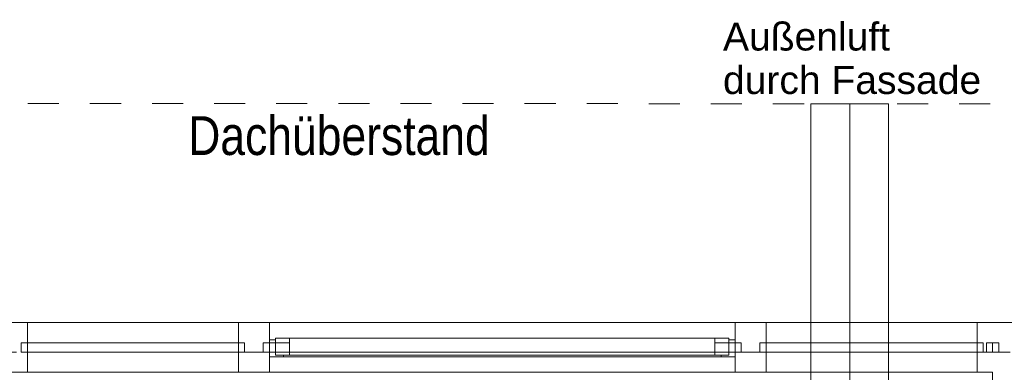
# Model space of a CAD drawing. Header units: metres. Extents: x -89 to 754, y -195 to 69.
# Tile 241 of 256: x 27.06 to 30.23, y 24.27 to 25.41. Entities that reach past the tile are written whole.
import ezdxf

# ---------------------------------------------------------------- set-up
doc = ezdxf.new("R2010")
doc.units = ezdxf.units.M
doc.header["$MEASUREMENT"] = 0
for name, pattern in [('Achse', [0.2, 0.1, -0.05, 0, -0.05]), ('Strichlinie_ eng', [0.115, 0.075, -0.04]), ('STRICHPUNKT2', [12.7, 6.35, -3.175, 0, -3.175]), ('Untersicht', [0.1, 0.075, -0.025]), ('Wipeout_Contour', [1, 0, -1])]:
    doc.linetypes.add(name, pattern=pattern)
for name, color, linetype in [('10 Fassade', 7, 'Continuous'), ('30 Dach', 7, 'Continuous'), ('31 Vordach Glas_Stahl', 7, 'Continuous'), ('70 Lüftung', 7, 'Continuous'), ('90 Allgemein Hinweise', 7, 'Continuous')]:
    doc.layers.add(name, color=color, linetype=linetype)
doc.styles.add('ERSTELLTER_STIL_1', font='arial.ttf')
doc.styles.add('ERSTELLTER_STIL_3', font='ARIALN.TTF')

msp = doc.modelspace()

# ---------------------------------------------------------------- linework, layer by layer
at = {"layer": '10 Fassade', "color": 7, "linetype": 'Continuous', "lineweight": 13}
for p, q in [((30.4893, 24.4319), (30.1893, 24.4319)), ((30.4893, 24.4319), (30.1893, 24.4319)), ((30.1893, 24.2719), (30.1893, 24.2319)), ((30.1893, 24.2719), (30.1893, 24.2319))]:
    msp.add_line(p, q, dxfattribs=at)
at = {"layer": '30 Dach', "color": 7, "linetype": 'Strichlinie_ eng', "lineweight": 9}
msp.add_line((19.0818, 25.1404), (31.514, 25.1366), dxfattribs=at)
at = {"layer": '70 Lüftung', "color": 70, "linetype": 'Continuous', "lineweight": 18, "true_color": 0x73ff00}
for p, q in [((29.604, 25.1363), (29.6772, 25.1363)), ((29.6772, 25.1363), (29.7808, 25.1363)), ((29.7808, 25.1363), (29.854, 25.1363))]:
    msp.add_line(p, q, dxfattribs=at)

# ---------------------------------------------------------------- texts
at = {"layer": '30 Dach', "color": 7, "linetype": 'Continuous', "lineweight": 9, "insert": (27.5983, 24.9703), "char_height": 0.125, "attachment_point": 7, "rotation": 359.9825, "style": 'ERSTELLTER_STIL_3'}
msp.add_mtext('\\A1;{\\pql;\\fArial Narrow|b0|i0|c0|p0;\\W1.000000;Dachüberstand}', dxfattribs=at)
at = {"layer": '70 Lüftung', "color": 7, "linetype": 'Continuous', "lineweight": 9, "insert": (29.3208, 25.3986), "char_height": 0.09, "attachment_point": 1, "line_spacing_factor": 0.933377, "style": 'ERSTELLTER_STIL_1'}
msp.add_mtext('\\A1;{\\pql;\\fArial|b0|i0|c0|p0;\\W1.000000;Außenluft\\fArial|b0|i0|c0|p0;\\W1.000000; \\P\\pql;\\fArial|b0|i0|c0|p0;\\W1.000000;durch Fassade}', dxfattribs=at)
at = {"layer": '90 Allgemein Hinweise', "color": 6, "linetype": 'Continuous', "lineweight": 18, "insert": (23.6083, 24.5596), "char_height": 0.125, "attachment_point": 7, "style": 'ERSTELLTER_STIL_3'}
msp.add_mtext('\\A1;{\\pql;\\fArial Narrow|b0|i0|c0|p0;\\W1.000000;Wand \\fArial Narrow|b0|i0|c0|p0;\\W1.000000;geschoben\\fArial Narrow|b0|i0|c0|p0;\\W1.000000; aufgrund von Dachanschlusspunkt}', dxfattribs=at)

# ---------------------------------------------------------------- wipeouts: each hides what was drawn before it
at = {"color": 254, "linetype": 'Wipeout_Contour', "lineweight": 0, "ltscale": 146.822884}
msp.add_wipeout([(27.0804, 24.3669), (27.7598, 24.3669), (27.7598, 24.4319), (27.0804, 24.4319)], dxfattribs=at).dxf.layer = '10 Fassade'
at = {"color": 254, "linetype": 'Wipeout_Contour', "lineweight": 0, "ltscale": 151.249452}
msp.add_wipeout([(28.4104, 24.3669), (29.3598, 24.3669), (29.3598, 24.4319), (28.4104, 24.4319)], dxfattribs=at).dxf.layer = '10 Fassade'
at = {"color": 254, "linetype": 'Wipeout_Contour', "lineweight": 0, "ltscale": 154.858366}
msp.add_wipeout([(29.9704, 24.3669), (30.1393, 24.3669), (30.1393, 24.4319), (29.9704, 24.4319)], dxfattribs=at).dxf.layer = '10 Fassade'
at = {"color": 254, "linetype": 'Wipeout_Contour', "lineweight": 0, "ltscale": 155.158735}
msp.add_wipeout([(30.1693, 24.3669), (30.1693, 24.3369), (30.2093, 24.3369), (30.2093, 24.3669)], dxfattribs=at).dxf.layer = '10 Fassade'

# ---------------------------------------------------------------- next in the draw order: linework, layer by layer
at = {"layer": '10 Fassade', "color": 7, "linetype": 'Continuous', "lineweight": 13}
for p, q in [((27.0804, 24.4319), (27.0304, 24.4319)), ((30.1893, 24.4319), (30.1393, 24.4319)), ((30.2093, 24.3669), (30.1893, 24.3669)), ((30.2093, 24.3669), (30.2093, 24.3369)), ((30.2093, 24.3369), (30.1893, 24.3369))]:
    msp.add_line(p, q, dxfattribs=at)
at = {"layer": '10 Fassade', "color": 7, "linetype": 'Continuous', "lineweight": 9, "flags": 128}
for points in [[(27.0804, 24.4319), (27.7598, 24.4319)], [(30.1893, 24.3669), (30.1893, 24.3369)]]:
    msp.add_lwpolyline(points, dxfattribs=at)

# ---------------------------------------------------------------- next in the draw order: wipeouts: each hides what was drawn before it
at = {"color": 254, "linetype": 'Wipeout_Contour', "lineweight": 0, "ltscale": 146.697099}
msp.add_wipeout([(27.0804, 24.3669), (27.0804, 24.3369), (27.7598, 24.3369), (27.7598, 24.3669)], dxfattribs=at).dxf.layer = '10 Fassade'
at = {"color": 254, "linetype": 'Wipeout_Contour', "lineweight": 0, "ltscale": 151.127344}
msp.add_wipeout([(28.4104, 24.3669), (28.4104, 24.3369), (29.3598, 24.3369), (29.3598, 24.3669)], dxfattribs=at).dxf.layer = '10 Fassade'
at = {"color": 254, "linetype": 'Wipeout_Contour', "lineweight": 0, "ltscale": 154.739108}
msp.add_wipeout([(29.9704, 24.3669), (29.9704, 24.3369), (30.1393, 24.3369), (30.1393, 24.3669)], dxfattribs=at).dxf.layer = '10 Fassade'

# ---------------------------------------------------------------- next in the draw order: wipeouts: each hides what was drawn before it
at = {"color": 254, "linetype": 'Wipeout_Contour', "lineweight": 0, "ltscale": 148.972265}
msp.add_wipeout([(27.8598, 24.3669), (28.4104, 24.3669), (28.4104, 24.4319), (27.8598, 24.4319)], dxfattribs=at).dxf.layer = '10 Fassade'
at = {"color": 254, "linetype": 'Wipeout_Contour', "lineweight": 0, "ltscale": 153.802693}
msp.add_wipeout([(29.4598, 24.3669), (29.9704, 24.3669), (29.9704, 24.4319), (29.4598, 24.4319)], dxfattribs=at).dxf.layer = '10 Fassade'
at = {"color": 254, "linetype": 'Wipeout_Contour', "lineweight": 0, "ltscale": 146.570554}
msp.add_wipeout([(27.7598, 24.3369), (27.0804, 24.3369), (27.0804, 24.2719), (27.7598, 24.2719)], dxfattribs=at).dxf.layer = '10 Fassade'
at = {"color": 254, "linetype": 'Wipeout_Contour', "lineweight": 0, "ltscale": 151.004513}
msp.add_wipeout([(29.3598, 24.3369), (28.4104, 24.3369), (28.4104, 24.2719), (29.3598, 24.2719)], dxfattribs=at).dxf.layer = '10 Fassade'
at = {"color": 254, "linetype": 'Wipeout_Contour', "lineweight": 0, "ltscale": 154.619159}
msp.add_wipeout([(30.1393, 24.3369), (29.9704, 24.3369), (29.9704, 24.2719), (30.1393, 24.2719)], dxfattribs=at).dxf.layer = '10 Fassade'

# ---------------------------------------------------------------- next in the draw order: linework, layer by layer
at = {"layer": '10 Fassade', "color": 7, "linetype": 'Continuous', "lineweight": 9}
for p, q in [((27.8598, 24.4319), (27.7598, 24.4319)), ((29.4598, 24.4319), (29.3598, 24.4319))]:
    msp.add_line(p, q, dxfattribs=at)
at = {"layer": '10 Fassade', "color": 7, "linetype": 'Continuous', "lineweight": 13}
for p, q in [((27.0804, 24.2719), (27.0304, 24.2719)), ((30.1893, 24.2719), (30.1393, 24.2719))]:
    msp.add_line(p, q, dxfattribs=at)
at = {"layer": '10 Fassade', "color": 7, "linetype": 'Continuous', "lineweight": 9, "flags": 128}
for points in [[(27.8598, 24.4319), (28.4104, 24.4319), (29.3598, 24.4319)], [(29.4598, 24.4319), (29.9704, 24.4319), (30.1393, 24.4319)], [(27.0804, 24.2719), (27.7598, 24.2719)]]:
    msp.add_lwpolyline(points, dxfattribs=at)

# ---------------------------------------------------------------- next in the draw order: wipeouts: each hides what was drawn before it
at = {"color": 254, "linetype": 'Wipeout_Contour', "lineweight": 0, "ltscale": 145.668479}
msp.add_wipeout([(27.0604, 24.3669), (27.0604, 24.3429), (27.0804, 24.3429), (27.0804, 24.3669)], dxfattribs=at).dxf.layer = '10 Fassade'
at = {"color": 254, "linetype": 'Wipeout_Contour', "lineweight": 0, "ltscale": 147.760003}
msp.add_wipeout([(27.7598, 24.3429), (27.7798, 24.3429), (27.7798, 24.3669), (27.7598, 24.3669)], dxfattribs=at).dxf.layer = '10 Fassade'
at = {"color": 254, "linetype": 'Wipeout_Contour', "lineweight": 0, "ltscale": 148.848296}
msp.add_wipeout([(27.8598, 24.3669), (27.8598, 24.3369), (28.4104, 24.3369), (28.4104, 24.3669)], dxfattribs=at).dxf.layer = '10 Fassade'
at = {"color": 254, "linetype": 'Wipeout_Contour', "lineweight": 0, "ltscale": 152.629601}
msp.add_wipeout([(29.3598, 24.3669), (29.3598, 24.3429), (29.3798, 24.3429), (29.3798, 24.3669)], dxfattribs=at).dxf.layer = '10 Fassade'
at = {"color": 254, "linetype": 'Wipeout_Contour', "lineweight": 0, "ltscale": 153.682617}
msp.add_wipeout([(29.4598, 24.3669), (29.4598, 24.3369), (29.9704, 24.3369), (29.9704, 24.3669)], dxfattribs=at).dxf.layer = '10 Fassade'
at = {"color": 254, "linetype": 'Wipeout_Contour', "lineweight": 0, "ltscale": 155.042102}
msp.add_wipeout([(30.1393, 24.3669), (30.1393, 24.3429), (30.1593, 24.3429), (30.1593, 24.3669)], dxfattribs=at).dxf.layer = '10 Fassade'

# ---------------------------------------------------------------- next in the draw order: linework, layer by layer
at = {"layer": '10 Fassade', "color": 7, "linetype": 'Continuous', "lineweight": 13}
for p, q in [((27.0804, 24.4319), (27.0804, 24.3669)), ((30.1393, 24.4319), (30.1393, 24.3669)), ((27.0804, 24.3669), (27.0604, 24.3669)), ((30.1593, 24.3669), (30.1393, 24.3669)), ((30.1893, 24.3669), (30.1693, 24.3669))]:
    msp.add_line(p, q, dxfattribs=at)
at = {"layer": '10 Fassade', "color": 7, "linetype": 'Continuous', "lineweight": 9}
for p, q in [((27.7598, 24.4319), (27.7598, 24.3669)), ((29.3598, 24.4319), (29.3598, 24.3669)), ((27.7798, 24.3669), (27.7598, 24.3669)), ((29.3798, 24.3669), (29.3598, 24.3669))]:
    msp.add_line(p, q, dxfattribs=at)
at = {"layer": '10 Fassade', "color": 7, "linetype": 'Continuous', "lineweight": 9, "flags": 128}
msp.add_lwpolyline([(27.7598, 24.3669), (27.0804, 24.3669)], dxfattribs=at)

# ---------------------------------------------------------------- next in the draw order: wipeouts: each hides what was drawn before it
at = {"color": 254, "linetype": 'Wipeout_Contour', "lineweight": 0, "ltscale": 145.628601}
msp.add_wipeout([(27.0804, 24.3429), (27.0604, 24.3429), (27.0604, 24.3369), (27.0804, 24.3369)], dxfattribs=at).dxf.layer = '10 Fassade'
at = {"color": 254, "linetype": 'Wipeout_Contour', "lineweight": 0, "ltscale": 147.720689}
msp.add_wipeout([(27.7598, 24.3429), (27.7598, 24.3369), (27.7798, 24.3369), (27.7798, 24.3429)], dxfattribs=at).dxf.layer = '10 Fassade'
at = {"color": 254, "linetype": 'Wipeout_Contour', "lineweight": 0, "ltscale": 148.723586}
msp.add_wipeout([(28.4104, 24.3369), (27.8598, 24.3369), (27.8598, 24.2719), (28.4104, 24.2719)], dxfattribs=at).dxf.layer = '10 Fassade'
at = {"color": 254, "linetype": 'Wipeout_Contour', "lineweight": 0, "ltscale": 152.591539}
msp.add_wipeout([(29.3598, 24.3369), (29.3798, 24.3369), (29.3798, 24.3429), (29.3598, 24.3429)], dxfattribs=at).dxf.layer = '10 Fassade'
at = {"color": 254, "linetype": 'Wipeout_Contour', "lineweight": 0, "ltscale": 153.561839}
msp.add_wipeout([(29.9704, 24.3369), (29.4598, 24.3369), (29.4598, 24.2719), (29.9704, 24.2719)], dxfattribs=at).dxf.layer = '10 Fassade'
at = {"color": 254, "linetype": 'Wipeout_Contour', "lineweight": 0, "ltscale": 155.004631}
msp.add_wipeout([(30.1393, 24.3369), (30.1593, 24.3369), (30.1593, 24.3429), (30.1393, 24.3429)], dxfattribs=at).dxf.layer = '10 Fassade'

# ---------------------------------------------------------------- next in the draw order: linework, layer by layer
at = {"layer": '10 Fassade', "color": 7, "linetype": 'Continuous', "lineweight": 13}
for p, q in [((27.0604, 24.3669), (27.0604, 24.3369)), ((30.1593, 24.3669), (30.1593, 24.3369)), ((30.1693, 24.3669), (30.1693, 24.3369)), ((27.0804, 24.3369), (27.0604, 24.3369)), ((27.0804, 24.3369), (27.0804, 24.2719)), ((30.1393, 24.3369), (30.1393, 24.2719)), ((30.1593, 24.3369), (30.1393, 24.3369)), ((30.1893, 24.3369), (30.1693, 24.3369))]:
    msp.add_line(p, q, dxfattribs=at)
at = {"layer": '10 Fassade', "color": 7, "linetype": 'Continuous', "lineweight": 9}
for p, q in [((27.7798, 24.3669), (27.7798, 24.3369)), ((29.3798, 24.3669), (29.3798, 24.3369)), ((27.7798, 24.3369), (27.7598, 24.3369)), ((27.7598, 24.3369), (27.7598, 24.2719)), ((29.3598, 24.3369), (29.3598, 24.2719)), ((29.3798, 24.3369), (29.3598, 24.3369)), ((27.8598, 24.2719), (27.7598, 24.2719)), ((29.4598, 24.2719), (29.3598, 24.2719))]:
    msp.add_line(p, q, dxfattribs=at)
at = {"layer": '10 Fassade', "color": 7, "linetype": 'Continuous', "lineweight": 9, "flags": 128}
for points in [[(27.7798, 24.3369), (27.7798, 24.3669), (27.0604, 24.3669), (27.0604, 24.3369)], [(30.2093, 24.3369), (30.2093, 24.3669), (30.1693, 24.3669), (30.1693, 24.3369)]]:
    msp.add_lwpolyline(points, close=True, dxfattribs=at)
for points in [[(27.0804, 24.3369), (27.0804, 24.3669)], [(27.7598, 24.3669), (27.7598, 24.3369)], [(29.3598, 24.3669), (29.3598, 24.3369)], [(30.1393, 24.3669), (30.1393, 24.3369)], [(27.7598, 24.3369), (27.0804, 24.3369)], [(27.8598, 24.2719), (28.4104, 24.2719), (29.3598, 24.2719)], [(29.4598, 24.2719), (29.9704, 24.2719), (30.1393, 24.2719)]]:
    msp.add_lwpolyline(points, dxfattribs=at)

# ---------------------------------------------------------------- next in the draw order: wipeouts: each hides what was drawn before it
at = {"color": 254, "linetype": 'Wipeout_Contour', "lineweight": 0, "ltscale": 148.000715}
msp.add_wipeout([(27.8398, 24.3669), (27.8398, 24.3429), (27.8598, 24.3429), (27.8598, 24.3669)], dxfattribs=at).dxf.layer = '10 Fassade'
at = {"color": 254, "linetype": 'Wipeout_Contour', "lineweight": 0, "ltscale": 152.876043}
msp.add_wipeout([(29.4398, 24.3669), (29.4398, 24.3429), (29.4598, 24.3429), (29.4598, 24.3669)], dxfattribs=at).dxf.layer = '10 Fassade'

# ---------------------------------------------------------------- next in the draw order: linework, layer by layer
at = {"layer": '10 Fassade', "color": 7, "linetype": 'Continuous', "lineweight": 9}
for p, q in [((27.8598, 24.4319), (27.8598, 24.3669)), ((29.4598, 24.4319), (29.4598, 24.3669)), ((27.8598, 24.3669), (27.8398, 24.3669)), ((29.4598, 24.3669), (29.4398, 24.3669))]:
    msp.add_line(p, q, dxfattribs=at)
at = {"layer": '10 Fassade', "color": 7, "linetype": 'Continuous', "lineweight": 9, "flags": 128}
for points in [[(29.3598, 24.3669), (28.4104, 24.3669), (27.8598, 24.3669)], [(30.1393, 24.3669), (29.9704, 24.3669), (29.4598, 24.3669)]]:
    msp.add_lwpolyline(points, dxfattribs=at)

# ---------------------------------------------------------------- next in the draw order: wipeouts: each hides what was drawn before it
at = {"color": 254, "linetype": 'Wipeout_Contour', "lineweight": 0, "ltscale": 146.822884}
msp.add_wipeout([(27.0804, 24.3669), (27.7598, 24.3669), (27.7598, 24.4319), (27.0804, 24.4319)], dxfattribs=at).dxf.layer = '10 Fassade'
at = {"color": 254, "linetype": 'Wipeout_Contour', "lineweight": 0, "ltscale": 147.961465}
msp.add_wipeout([(27.8398, 24.3369), (27.8598, 24.3369), (27.8598, 24.3429), (27.8398, 24.3429)], dxfattribs=at).dxf.layer = '10 Fassade'
at = {"color": 254, "linetype": 'Wipeout_Contour', "lineweight": 0, "ltscale": 152.838042}
msp.add_wipeout([(29.4398, 24.3369), (29.4598, 24.3369), (29.4598, 24.3429), (29.4398, 24.3429)], dxfattribs=at).dxf.layer = '10 Fassade'

# ---------------------------------------------------------------- next in the draw order: linework, layer by layer
at = {"layer": '10 Fassade', "color": 7, "linetype": 'Continuous', "lineweight": 13}
msp.add_line((27.0804, 24.4319), (27.0304, 24.4319), dxfattribs=at)
at = {"layer": '10 Fassade', "color": 7, "linetype": 'Continuous', "lineweight": 9}
for p, q in [((27.8398, 24.3669), (27.8398, 24.3369)), ((29.4398, 24.3669), (29.4398, 24.3369)), ((27.8598, 24.3369), (27.8398, 24.3369)), ((27.8598, 24.3369), (27.8598, 24.2719)), ((29.4598, 24.3369), (29.4398, 24.3369)), ((29.4598, 24.3369), (29.4598, 24.2719))]:
    msp.add_line(p, q, dxfattribs=at)
at = {"layer": '10 Fassade', "color": 7, "linetype": 'Continuous', "lineweight": 13, "flags": 128}
msp.add_lwpolyline([(27.0804, 24.4319), (27.7598, 24.4319)], dxfattribs=at)
at = {"layer": '10 Fassade', "color": 7, "linetype": 'Continuous', "lineweight": 9, "flags": 128}
for points in [[(27.8598, 24.3369), (27.8598, 24.3669)], [(29.4598, 24.3369), (29.4598, 24.3669)], [(29.3598, 24.3369), (28.4104, 24.3369), (27.8598, 24.3369)], [(30.1393, 24.3369), (29.9704, 24.3369), (29.4598, 24.3369)]]:
    msp.add_lwpolyline(points, dxfattribs=at)
msp.add_lwpolyline([(30.1593, 24.3369), (30.1593, 24.3669), (29.4398, 24.3669), (29.4398, 24.3369)], close=True, dxfattribs=at)

# ---------------------------------------------------------------- next in the draw order: wipeouts: each hides what was drawn before it
at = {"color": 254, "linetype": 'Wipeout_Contour', "lineweight": 0, "ltscale": 146.697099}
msp.add_wipeout([(27.0804, 24.3669), (27.0804, 24.3369), (27.7598, 24.3369), (27.7598, 24.3669)], dxfattribs=at).dxf.layer = '10 Fassade'

# ---------------------------------------------------------------- next in the draw order: wipeouts: each hides what was drawn before it
at = {"color": 254, "linetype": 'Wipeout_Contour', "lineweight": 0, "ltscale": 154.858366}
msp.add_wipeout([(29.9704, 24.3669), (30.1393, 24.3669), (30.1393, 24.4319), (29.9704, 24.4319)], dxfattribs=at).dxf.layer = '10 Fassade'
at = {"color": 254, "linetype": 'Wipeout_Contour', "lineweight": 0, "ltscale": 150.293313}
msp.add_wipeout([(29.2948, 24.3269), (29.2948, 24.3819), (27.9248, 24.3819), (27.9248, 24.3269)], dxfattribs=at).dxf.layer = '10 Fassade'
at = {"color": 254, "linetype": 'Wipeout_Contour', "lineweight": 0, "ltscale": 155.158735}
msp.add_wipeout([(30.1693, 24.3669), (30.1693, 24.3369), (30.2093, 24.3369), (30.2093, 24.3669)], dxfattribs=at).dxf.layer = '10 Fassade'
at = {"color": 254, "linetype": 'Wipeout_Contour', "lineweight": 0, "ltscale": 146.570554}
msp.add_wipeout([(27.7598, 24.3369), (27.0804, 24.3369), (27.0804, 24.2719), (27.7598, 24.2719)], dxfattribs=at).dxf.layer = '10 Fassade'

# ---------------------------------------------------------------- next in the draw order: linework, layer by layer
at = {"layer": '10 Fassade', "color": 7, "linetype": 'Continuous', "lineweight": 13}
for p, q in [((30.1893, 24.4319), (30.1393, 24.4319)), ((29.2948, 24.3819), (27.9248, 24.3819)), ((30.2093, 24.3669), (30.1893, 24.3669)), ((30.2093, 24.3669), (30.2093, 24.3369)), ((30.2093, 24.3369), (30.1893, 24.3369)), ((27.0804, 24.2719), (27.0304, 24.2719))]:
    msp.add_line(p, q, dxfattribs=at)
at = {"layer": '10 Fassade', "color": 7, "linetype": 'Continuous', "lineweight": 13, "flags": 128}
for points in [[(30.1893, 24.3669), (30.1893, 24.3369)], [(27.0804, 24.2719), (27.7598, 24.2719)]]:
    msp.add_lwpolyline(points, dxfattribs=at)

# ---------------------------------------------------------------- next in the draw order: wipeouts: each hides what was drawn before it
at = {"color": 254, "linetype": 'Wipeout_Contour', "lineweight": 0, "ltscale": 145.668479}
msp.add_wipeout([(27.0604, 24.3669), (27.0604, 24.3429), (27.0804, 24.3429), (27.0804, 24.3669)], dxfattribs=at).dxf.layer = '10 Fassade'
at = {"color": 254, "linetype": 'Wipeout_Contour', "lineweight": 0, "ltscale": 147.760003}
msp.add_wipeout([(27.7598, 24.3669), (27.7598, 24.3429), (27.7798, 24.3429), (27.7798, 24.3669)], dxfattribs=at).dxf.layer = '10 Fassade'
at = {"color": 254, "linetype": 'Wipeout_Contour', "lineweight": 0, "ltscale": 154.739108}
msp.add_wipeout([(29.9704, 24.3669), (29.9704, 24.3369), (30.1393, 24.3369), (30.1393, 24.3669)], dxfattribs=at).dxf.layer = '10 Fassade'
at = {"color": 254, "linetype": 'Wipeout_Contour', "lineweight": 0, "ltscale": 150.216277}
msp.add_wipeout([(27.9048, 24.3219), (29.3148, 24.3219), (29.3148, 24.3269), (27.9048, 24.3269)], dxfattribs=at).dxf.layer = '10 Fassade'

# ---------------------------------------------------------------- next in the draw order: linework, layer by layer
at = {"layer": '10 Fassade', "color": 7, "linetype": 'Continuous', "lineweight": 13}
for p, q in [((27.0804, 24.4319), (27.0804, 24.3669)), ((27.7598, 24.4319), (27.7598, 24.3669)), ((27.0804, 24.3669), (27.0604, 24.3669)), ((27.7798, 24.3669), (27.7598, 24.3669)), ((29.2948, 24.3369), (27.9248, 24.3369)), ((27.9248, 24.3269), (29.2948, 24.3269))]:
    msp.add_line(p, q, dxfattribs=at)
at = {"layer": '10 Fassade', "color": 7, "linetype": 'Continuous', "lineweight": 13, "flags": 128}
msp.add_lwpolyline([(27.7598, 24.3669), (27.0804, 24.3669)], dxfattribs=at)
for points in [[(27.8598, 24.3219), (27.9048, 24.3219), (27.9048, 24.3269), (27.8798, 24.3269), (27.8798, 24.3769), (27.8598, 24.3769)], [(27.8798, 24.3269), (27.9248, 24.3269), (27.9248, 24.3819), (27.8798, 24.3819)], [(29.3398, 24.3819), (29.2948, 24.3819), (29.2948, 24.3269), (29.3398, 24.3269)], [(29.3598, 24.3769), (29.3398, 24.3769), (29.3398, 24.3269), (29.3148, 24.3269), (29.3148, 24.3219), (29.3598, 24.3219)], [(27.9048, 24.3219), (29.3148, 24.3219), (29.3148, 24.3269), (27.9048, 24.3269)]]:
    msp.add_lwpolyline(points, close=True, dxfattribs=at)

# ---------------------------------------------------------------- next in the draw order: wipeouts: each hides what was drawn before it
at = {"color": 254, "linetype": 'Wipeout_Contour', "lineweight": 0, "ltscale": 153.802693}
msp.add_wipeout([(29.4598, 24.3669), (29.9704, 24.3669), (29.9704, 24.4319), (29.4598, 24.4319)], dxfattribs=at).dxf.layer = '10 Fassade'
at = {"color": 254, "linetype": 'Wipeout_Contour', "lineweight": 0, "ltscale": 145.628601}
msp.add_wipeout([(27.0604, 24.3369), (27.0804, 24.3369), (27.0804, 24.3429), (27.0604, 24.3429)], dxfattribs=at).dxf.layer = '10 Fassade'
at = {"color": 254, "linetype": 'Wipeout_Contour', "lineweight": 0, "ltscale": 147.720689}
msp.add_wipeout([(27.7598, 24.3369), (27.7798, 24.3369), (27.7798, 24.3429), (27.7598, 24.3429)], dxfattribs=at).dxf.layer = '10 Fassade'
at = {"color": 254, "linetype": 'Wipeout_Contour', "lineweight": 0, "ltscale": 154.619159}
msp.add_wipeout([(30.1393, 24.3369), (29.9704, 24.3369), (29.9704, 24.2719), (30.1393, 24.2719)], dxfattribs=at).dxf.layer = '10 Fassade'

# ---------------------------------------------------------------- next in the draw order: linework, layer by layer
at = {"layer": '10 Fassade', "color": 7, "linetype": 'Continuous', "lineweight": 13}
for p, q in [((27.0604, 24.3669), (27.0604, 24.3369)), ((27.7798, 24.3669), (27.7798, 24.3369)), ((27.0804, 24.3369), (27.0604, 24.3369)), ((27.0804, 24.3369), (27.0804, 24.2719)), ((27.7598, 24.3369), (27.7598, 24.2719)), ((27.7798, 24.3369), (27.7598, 24.3369)), ((30.1893, 24.2719), (30.1393, 24.2719))]:
    msp.add_line(p, q, dxfattribs=at)
at = {"layer": '10 Fassade', "color": 7, "linetype": 'Continuous', "lineweight": 13, "flags": 128}
for points in [[(29.4598, 24.4319), (29.9704, 24.4319), (30.1393, 24.4319)], [(27.0804, 24.3369), (27.0804, 24.3669)], [(27.7598, 24.3669), (27.7598, 24.3369)], [(27.7598, 24.3369), (27.0804, 24.3369)]]:
    msp.add_lwpolyline(points, dxfattribs=at)
msp.add_lwpolyline([(27.7798, 24.3369), (27.7798, 24.3669), (27.0604, 24.3669), (27.0604, 24.3369)], close=True, dxfattribs=at)

# ---------------------------------------------------------------- next in the draw order: wipeouts: each hides what was drawn before it
at = {"color": 254, "linetype": 'Wipeout_Contour', "lineweight": 0, "ltscale": 151.249452}
msp.add_wipeout([(28.4104, 24.3669), (29.3598, 24.3669), (29.3598, 24.4319), (28.4104, 24.4319)], dxfattribs=at).dxf.layer = '10 Fassade'
at = {"color": 254, "linetype": 'Wipeout_Contour', "lineweight": 0, "ltscale": 153.682617}
msp.add_wipeout([(29.4598, 24.3669), (29.4598, 24.3369), (29.9704, 24.3369), (29.9704, 24.3669)], dxfattribs=at).dxf.layer = '10 Fassade'
at = {"color": 254, "linetype": 'Wipeout_Contour', "lineweight": 0, "ltscale": 155.042102}
msp.add_wipeout([(30.1393, 24.3669), (30.1393, 24.3429), (30.1593, 24.3429), (30.1593, 24.3669)], dxfattribs=at).dxf.layer = '10 Fassade'

# ---------------------------------------------------------------- next in the draw order: linework, layer by layer
at = {"layer": '10 Fassade', "color": 7, "linetype": 'Continuous', "lineweight": 13}
for p, q in [((29.4598, 24.4319), (29.3598, 24.4319)), ((30.1393, 24.4319), (30.1393, 24.3669)), ((30.1593, 24.3669), (30.1393, 24.3669)), ((30.1893, 24.3669), (30.1693, 24.3669))]:
    msp.add_line(p, q, dxfattribs=at)

# ---------------------------------------------------------------- next in the draw order: wipeouts: each hides what was drawn before it
at = {"color": 254, "linetype": 'Wipeout_Contour', "lineweight": 0, "ltscale": 151.127344}
msp.add_wipeout([(28.4104, 24.3669), (28.4104, 24.3369), (29.3598, 24.3369), (29.3598, 24.3669)], dxfattribs=at).dxf.layer = '10 Fassade'
at = {"color": 254, "linetype": 'Wipeout_Contour', "lineweight": 0, "ltscale": 153.561839}
msp.add_wipeout([(29.9704, 24.3369), (29.4598, 24.3369), (29.4598, 24.2719), (29.9704, 24.2719)], dxfattribs=at).dxf.layer = '10 Fassade'
at = {"color": 254, "linetype": 'Wipeout_Contour', "lineweight": 0, "ltscale": 155.004631}
msp.add_wipeout([(30.1393, 24.3369), (30.1593, 24.3369), (30.1593, 24.3429), (30.1393, 24.3429)], dxfattribs=at).dxf.layer = '10 Fassade'

# ---------------------------------------------------------------- next in the draw order: linework, layer by layer
at = {"layer": '10 Fassade', "color": 7, "linetype": 'Continuous', "lineweight": 13}
for p, q in [((30.1593, 24.3669), (30.1593, 24.3369)), ((30.1693, 24.3669), (30.1693, 24.3369)), ((30.1393, 24.3369), (30.1393, 24.2719)), ((30.1593, 24.3369), (30.1393, 24.3369)), ((30.1893, 24.3369), (30.1693, 24.3369))]:
    msp.add_line(p, q, dxfattribs=at)
at = {"layer": '10 Fassade', "color": 7, "linetype": 'Continuous', "lineweight": 13, "flags": 128}
for points in [[(30.1393, 24.3669), (30.1393, 24.3369)], [(29.4598, 24.2719), (29.9704, 24.2719), (30.1393, 24.2719)]]:
    msp.add_lwpolyline(points, dxfattribs=at)
msp.add_lwpolyline([(30.2093, 24.3369), (30.2093, 24.3669), (30.1693, 24.3669), (30.1693, 24.3369)], close=True, dxfattribs=at)
at = {"layer": '70 Lüftung', "color": 70, "linetype": 'Continuous', "lineweight": 18, "true_color": 0x73ff00}
for p, q in [((29.604, 25.1363), (29.604, 23.8213)), ((29.854, 23.8213), (29.854, 25.1363))]:
    msp.add_line(p, q, dxfattribs=at)
at = {"layer": '70 Lüftung', "color": 70, "linetype": 'STRICHPUNKT2', "lineweight": 18, "true_color": 0x73ff00}
msp.add_line((29.729, 25.1363), (29.729, 23.8213), dxfattribs=at)

# ---------------------------------------------------------------- next in the draw order: wipeouts: each hides what was drawn before it
at = {"color": 254, "linetype": 'Wipeout_Contour', "lineweight": 0, "ltscale": 148.972265}
msp.add_wipeout([(27.8598, 24.3669), (28.4104, 24.3669), (28.4104, 24.4319), (27.8598, 24.4319)], dxfattribs=at).dxf.layer = '10 Fassade'
at = {"color": 254, "linetype": 'Wipeout_Contour', "lineweight": 0, "ltscale": 152.876043}
msp.add_wipeout([(29.4398, 24.3669), (29.4398, 24.3429), (29.4598, 24.3429), (29.4598, 24.3669)], dxfattribs=at).dxf.layer = '10 Fassade'
at = {"color": 254, "linetype": 'Wipeout_Contour', "lineweight": 0, "ltscale": 151.004513}
msp.add_wipeout([(29.3598, 24.3369), (28.4104, 24.3369), (28.4104, 24.2719), (29.3598, 24.2719)], dxfattribs=at).dxf.layer = '10 Fassade'

# ---------------------------------------------------------------- next in the draw order: linework, layer by layer
at = {"layer": '10 Fassade', "color": 7, "linetype": 'Continuous', "lineweight": 13}
for p, q in [((27.8598, 24.4319), (27.7598, 24.4319)), ((29.4598, 24.4319), (29.4598, 24.3669)), ((29.4598, 24.3669), (29.4398, 24.3669)), ((29.4598, 24.2719), (29.3598, 24.2719))]:
    msp.add_line(p, q, dxfattribs=at)
at = {"layer": '10 Fassade', "color": 7, "linetype": 'Continuous', "lineweight": 13, "flags": 128}
for points in [[(27.8598, 24.4319), (28.4104, 24.4319), (29.3598, 24.4319)], [(30.1393, 24.3669), (29.9704, 24.3669), (29.4598, 24.3669)]]:
    msp.add_lwpolyline(points, dxfattribs=at)

# ---------------------------------------------------------------- next in the draw order: wipeouts: each hides what was drawn before it
at = {"color": 254, "linetype": 'Wipeout_Contour', "lineweight": 0, "ltscale": 148.848296}
msp.add_wipeout([(27.8598, 24.3669), (27.8598, 24.3369), (28.4104, 24.3369), (28.4104, 24.3669)], dxfattribs=at).dxf.layer = '10 Fassade'
at = {"color": 254, "linetype": 'Wipeout_Contour', "lineweight": 0, "ltscale": 152.629601}
msp.add_wipeout([(29.3598, 24.3669), (29.3598, 24.3429), (29.3798, 24.3429), (29.3798, 24.3669)], dxfattribs=at).dxf.layer = '10 Fassade'
at = {"color": 254, "linetype": 'Wipeout_Contour', "lineweight": 0, "ltscale": 152.838042}
msp.add_wipeout([(29.4398, 24.3369), (29.4598, 24.3369), (29.4598, 24.3429), (29.4398, 24.3429)], dxfattribs=at).dxf.layer = '10 Fassade'

# ---------------------------------------------------------------- next in the draw order: linework, layer by layer
at = {"layer": '10 Fassade', "color": 7, "linetype": 'Continuous', "lineweight": 13}
for p, q in [((29.3598, 24.4319), (29.3598, 24.3669)), ((29.3798, 24.3669), (29.3598, 24.3669)), ((29.4398, 24.3669), (29.4398, 24.3369)), ((29.4598, 24.3369), (29.4398, 24.3369)), ((29.4598, 24.3369), (29.4598, 24.2719))]:
    msp.add_line(p, q, dxfattribs=at)
at = {"layer": '10 Fassade', "color": 7, "linetype": 'Continuous', "lineweight": 13, "flags": 128}
msp.add_lwpolyline([(30.1593, 24.3369), (30.1593, 24.3669), (29.4398, 24.3669), (29.4398, 24.3369)], close=True, dxfattribs=at)
for points in [[(29.4598, 24.3369), (29.4598, 24.3669)], [(30.1393, 24.3369), (29.9704, 24.3369), (29.4598, 24.3369)]]:
    msp.add_lwpolyline(points, dxfattribs=at)

# ---------------------------------------------------------------- next in the draw order: wipeouts: each hides what was drawn before it
at = {"color": 254, "linetype": 'Wipeout_Contour', "lineweight": 0, "ltscale": 148.723586}
msp.add_wipeout([(28.4104, 24.3369), (27.8598, 24.3369), (27.8598, 24.2719), (28.4104, 24.2719)], dxfattribs=at).dxf.layer = '10 Fassade'
at = {"color": 254, "linetype": 'Wipeout_Contour', "lineweight": 0, "ltscale": 152.591539}
msp.add_wipeout([(29.3598, 24.3369), (29.3798, 24.3369), (29.3798, 24.3429), (29.3598, 24.3429)], dxfattribs=at).dxf.layer = '10 Fassade'

# ---------------------------------------------------------------- next in the draw order: linework, layer by layer
at = {"layer": '10 Fassade', "color": 7, "linetype": 'Continuous', "lineweight": 13}
for p, q in [((29.3798, 24.3669), (29.3798, 24.3369)), ((29.3598, 24.3369), (29.3598, 24.2719)), ((29.3798, 24.3369), (29.3598, 24.3369)), ((27.8598, 24.2719), (27.7598, 24.2719))]:
    msp.add_line(p, q, dxfattribs=at)
at = {"layer": '10 Fassade', "color": 7, "linetype": 'Continuous', "lineweight": 13, "flags": 128}
for points in [[(29.3598, 24.3669), (29.3598, 24.3369)], [(27.8598, 24.2719), (28.4104, 24.2719), (29.3598, 24.2719)]]:
    msp.add_lwpolyline(points, dxfattribs=at)

# ---------------------------------------------------------------- next in the draw order: wipeouts: each hides what was drawn before it
at = {"color": 254, "linetype": 'Wipeout_Contour', "lineweight": 0, "ltscale": 148.000715}
msp.add_wipeout([(27.8398, 24.3669), (27.8398, 24.3429), (27.8598, 24.3429), (27.8598, 24.3669)], dxfattribs=at).dxf.layer = '10 Fassade'

# ---------------------------------------------------------------- next in the draw order: linework, layer by layer
at = {"layer": '10 Fassade', "color": 7, "linetype": 'Continuous', "lineweight": 13}
for p, q in [((27.8598, 24.4319), (27.8598, 24.3669)), ((27.8598, 24.3669), (27.8398, 24.3669))]:
    msp.add_line(p, q, dxfattribs=at)
at = {"layer": '10 Fassade', "color": 7, "linetype": 'Continuous', "lineweight": 13, "flags": 128}
msp.add_lwpolyline([(29.3598, 24.3669), (28.4104, 24.3669), (27.8598, 24.3669)], dxfattribs=at)

# ---------------------------------------------------------------- next in the draw order: wipeouts: each hides what was drawn before it
at = {"color": 254, "linetype": 'Wipeout_Contour', "lineweight": 0, "ltscale": 147.961465}
msp.add_wipeout([(27.8398, 24.3369), (27.8598, 24.3369), (27.8598, 24.3429), (27.8398, 24.3429)], dxfattribs=at).dxf.layer = '10 Fassade'

# ---------------------------------------------------------------- next in the draw order: linework, layer by layer
at = {"layer": '10 Fassade', "color": 7, "linetype": 'Continuous', "lineweight": 13}
for p, q in [((27.8398, 24.3669), (27.8398, 24.3369)), ((27.8598, 24.3369), (27.8398, 24.3369)), ((27.8598, 24.3369), (27.8598, 24.2719))]:
    msp.add_line(p, q, dxfattribs=at)
at = {"layer": '10 Fassade', "color": 7, "linetype": 'Continuous', "lineweight": 13, "flags": 128}
for points in [[(27.8598, 24.3369), (27.8598, 24.3669)], [(29.3598, 24.3369), (28.4104, 24.3369), (27.8598, 24.3369)]]:
    msp.add_lwpolyline(points, dxfattribs=at)

# ---------------------------------------------------------------- next in the draw order: wipeouts: each hides what was drawn before it
at = {"color": 254, "linetype": 'Wipeout_Contour', "lineweight": 0, "ltscale": 150.293313}
msp.add_wipeout([(29.2948, 24.3269), (29.2948, 24.3819), (27.9248, 24.3819), (27.9248, 24.3269)], dxfattribs=at).dxf.layer = '10 Fassade'

# ---------------------------------------------------------------- next in the draw order: linework, layer by layer
at = {"layer": '10 Fassade', "color": 7, "linetype": 'Continuous', "lineweight": 13}
msp.add_line((29.2948, 24.3819), (27.9248, 24.3819), dxfattribs=at)

# ---------------------------------------------------------------- next in the draw order: wipeouts: each hides what was drawn before it
at = {"color": 254, "linetype": 'Wipeout_Contour', "lineweight": 0, "ltscale": 150.216277}
msp.add_wipeout([(27.9048, 24.3219), (29.3148, 24.3219), (29.3148, 24.3269), (27.9048, 24.3269)], dxfattribs=at).dxf.layer = '10 Fassade'

# ---------------------------------------------------------------- next in the draw order: linework, layer by layer
at = {"layer": '10 Fassade', "color": 7, "linetype": 'Continuous', "lineweight": 13}
for p, q in [((29.2948, 24.3369), (27.9248, 24.3369)), ((27.9248, 24.3269), (29.2948, 24.3269))]:
    msp.add_line(p, q, dxfattribs=at)
at = {"layer": '10 Fassade', "color": 7, "linetype": 'Continuous', "lineweight": 13, "flags": 128}
for points in [[(27.8598, 24.3219), (27.9048, 24.3219), (27.9048, 24.3269), (27.8798, 24.3269), (27.8798, 24.3769), (27.8598, 24.3769)], [(27.8798, 24.3269), (27.9248, 24.3269), (27.9248, 24.3819), (27.8798, 24.3819)], [(29.3398, 24.3819), (29.2948, 24.3819), (29.2948, 24.3269), (29.3398, 24.3269)], [(29.3598, 24.3769), (29.3398, 24.3769), (29.3398, 24.3269), (29.3148, 24.3269), (29.3148, 24.3219), (29.3598, 24.3219)], [(27.9048, 24.3219), (29.3148, 24.3219), (29.3148, 24.3269), (27.9048, 24.3269)]]:
    msp.add_lwpolyline(points, close=True, dxfattribs=at)
at = {"layer": '31 Vordach Glas_Stahl', "color": 7, "linetype": 'Achse', "lineweight": 9}
msp.add_line((31.8453, 24.3369), (20.9672, 24.3369), dxfattribs=at)
at = {"layer": '31 Vordach Glas_Stahl', "color": 7, "linetype": 'Untersicht', "lineweight": 13, "flags": 128}
msp.add_lwpolyline([(31.8453, 24.337), (20.9673, 24.337)], dxfattribs=at)
msp.add_lwpolyline([(31.8453, 24.337), (20.9673, 24.337)], dxfattribs=at)

doc.saveas('drawing.dxf')
